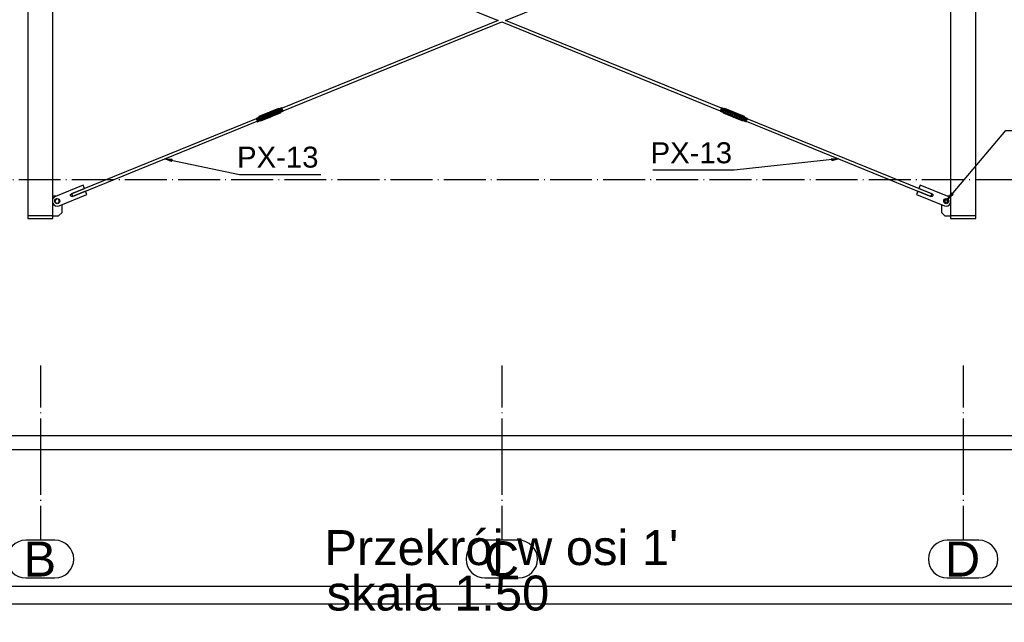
# Paper-space layout 'A0 Advance Steel' of a CAD drawing. Header units: millimetres. Extents: x -21 to 1320, y -7 to 928.
# Tile 86 of 134: x 726 to 867, y 398 to 484. Entities that reach past the tile are written whole.
import ezdxf

# ---------------------------------------------------------------- set-up
doc = ezdxf.new("R2010")
doc.units = ezdxf.units.MM
doc.linetypes.add('ACAD_ISO04W100', pattern=[30, 24, -3, 0, -3])
doc.layers.get('0').update_dxf_attribs({"linetype": 'CONTINUOUS'})
for name, color, linetype in [('AS_Belki', 145, 'CONTINUOUS'), ('AS_Blachy', 30, 'CONTINUOUS'), ('AS_Czesci specjalne', 31, 'CONTINUOUS'), ('AS_Siatki', 72, 'CONTINUOUS'), ('AS_Sruby', 9, 'CONTINUOUS')]:
    doc.layers.add(name, color=color, linetype=linetype)
doc.styles.add('Arial', font='arial.ttf', dxfattribs={"height": 150})

psp = doc.layouts.new('A0 Advance Steel')

# ---------------------------------------------------------------- linework, layer by layer
at = {"color": 0, "linetype": 'ByBlock', "lineweight": -2}
for p, q in [((747.43, 464.06), (746.48, 464.43)), ((746.48, 464.43), (747.5, 464.39)), ((747.43, 464.06), (747.5, 464.39)), ((841.82, 464.49), (842.83, 464.43)), ((841.82, 464.49), (841.85, 464.16)), ((842.83, 464.43), (841.85, 464.16)), ((858.48, 458.66, -25568.91), (858.99, 459.54, -25568.91)), ((859.25, 459.32, -25568.91), (858.48, 458.66, -25568.91)), ((859.25, 459.32, -25568.91), (858.99, 459.54, -25568.91))]:
    psp.add_line(p, q, dxfattribs=at)
at = {"color": 3, "ltscale": 0.25}
for points in [[(633.86, 400.74), (633.86, 616.34), (955.46, 616.34), (955.46, 400.74), (633.86, 400.74)], [(635.86, 403.24), (635.86, 613.84), (953.46, 613.84), (953.46, 403.24), (635.86, 403.24)], [(626.67, 210.27), (626.67, 424.87), (970.27, 424.87), (970.27, 210.27), (626.67, 210.27)], [(628.67, 212.27), (628.67, 422.87), (968.27, 422.87), (968.27, 212.27), (628.67, 212.27)]]:
    psp.add_lwpolyline(points, dxfattribs=at)
at = {"color": 7}
for points in [[(858.48, 458.66), (866.77, 468.47), (907.54, 468.47)], [(746.48, 464.43), (757.13, 462.18), (768.77, 462.18)], [(842.83, 464.43), (827.92, 462.8), (816.27, 462.8)]]:
    psp.add_lwpolyline(points, dxfattribs=at)
at = {"layer": 'AS_Belki', "linetype": 'Continuous', "ltscale": 0.25}
for p, q in [((726.86, 567.03), (726.86, 456.28)), ((730.46, 456.28), (730.46, 567.34)), ((858.86, 567.34), (858.86, 456.28)), ((862.46, 456.28), (862.46, 567.03)), ((733.13, 509.03), (794.13, 484.23)), ((795.19, 484.23), (856.18, 509.03)), ((794.13, 484.23), (763.24, 471.67)), ((763.39, 471.3), (794.66, 484.02)), ((794.66, 484.02), (825.92, 471.3)), ((826.07, 471.67), (795.19, 484.23)), ((759.53, 470.17), (733.13, 459.43)), ((733.28, 459.06), (759.68, 469.8)), ((829.63, 469.8), (856.03, 459.06)), ((856.18, 459.43), (829.78, 470.17)), ((733.13, 459.43), (733.15, 459.38)), ((733.15, 459.38), (733.21, 459.25)), ((733.21, 459.25), (733.26, 459.12)), ((856.05, 459.12), (856.11, 459.25)), ((856.11, 459.25), (856.16, 459.38)), ((856.16, 459.38), (856.18, 459.43)), ((733.26, 459.12), (733.28, 459.06)), ((856.03, 459.06), (856.05, 459.12)), ((730.46, 456.28), (726.86, 456.28))]:
    psp.add_line(p, q, dxfattribs=at)
at = {"layer": 'AS_Blachy', "linetype": 'Continuous', "ltscale": 0.25}
for p, q in [((734.8, 460.65), (730.81, 459.03)), ((734.98, 460.21), (734.8, 460.65)), ((854.52, 460.65), (854.34, 460.21)), ((858.5, 459.03), (854.52, 460.65)), ((731.34, 457.73), (735.32, 459.35)), ((733.11, 459.44), (734.98, 460.21)), ((735.14, 459.8), (733.27, 459.04)), ((735.32, 459.35), (735.14, 459.8)), ((854.17, 459.8), (853.99, 459.35)), ((853.99, 459.35), (857.97, 457.73)), ((856.04, 459.04), (854.17, 459.8)), ((854.34, 460.21), (856.21, 459.44)), ((730.94, 459.08), (730.46, 459.08)), ((731.78, 456.78), (731.78, 457.91)), ((857.54, 457.91), (857.54, 456.78)), ((858.86, 459.08), (858.37, 459.08)), ((731.28, 456.28), (731.78, 456.78)), ((857.54, 456.78), (858.04, 456.28)), ((726.86, 456.28), (726.86, 455.88)), ((726.86, 455.88), (730.46, 455.88)), ((730.46, 455.88), (730.46, 456.28)), ((730.46, 456.28), (731.28, 456.28)), ((858.04, 456.28), (858.86, 456.28)), ((862.46, 456.28), (858.86, 456.28)), ((858.86, 456.28), (858.86, 455.88)), ((858.86, 455.88), (862.46, 455.88)), ((862.46, 455.88), (862.46, 456.28))]:
    psp.add_line(p, q, dxfattribs=at)
at = {"layer": 'AS_Blachy', "linetype": 'Continuous', "ltscale": 0.25, "extrusion": (-3.70379e-11, 3.75967e-13, -1)}
psp.add_arc((-733.19, 459.24, 0), 0.22, 247.8798, 67.8694, dxfattribs=at)
at = {"layer": 'AS_Blachy', "linetype": 'Continuous', "ltscale": 0.25, "extrusion": (3.70725e-11, -6.12323e-17, -1)}
psp.add_arc((-856.12, 459.24, 0), 0.22, 112.1306, 292.1202, dxfattribs=at)
at = {"layer": 'AS_Blachy', "linetype": 'Continuous', "ltscale": 0.25}
for centre, start, end in [((731.08, 458.38, 0), 112.1254, 153.515), ((731.08, 458.38, 0), 206.3307, 292.1254), ((858.24, 458.38, 0), 247.8746, 333.6693), ((858.24, 458.38, 0), 26.485, 67.8746)]:
    psp.add_arc(centre, 0.7, start, end, dxfattribs=at)
at = {"layer": 'AS_Czesci specjalne', "linetype": 'Continuous', "ltscale": 0.25}
for p, q in [((759.93, 470.48), (759.89, 470.37)), ((759.91, 470.34), (759.94, 470.43)), ((759.93, 470.48), (761.26, 471.01)), ((761.22, 471), (759.93, 470.48)), ((759.93, 470.48), (761.23, 471)), ((759.94, 470.43), (759.93, 470.48)), ((759.94, 470.43), (762.76, 471.58)), ((759.94, 470.43), (761.34, 471.03)), ((759.94, 470.43), (761.3, 471.01)), ((759.94, 470.43), (761.26, 471.01)), ((759.99, 470.32), (759.94, 470.43)), ((759.99, 470.32), (762.81, 471.46)), ((760.05, 470.16), (762.87, 471.31)), ((762.93, 471.15), (760.12, 470.01)), ((762.98, 471.04), (760.16, 469.89)), ((761.58, 470.44), (760.16, 469.89)), ((761.54, 470.42), (760.16, 469.89)), ((761.51, 470.4), (760.16, 469.89)), ((761.51, 470.4), (760.18, 469.85)), ((761.23, 471), (761.22, 471)), ((761.26, 471.01), (761.23, 471)), ((761.3, 471.01), (761.26, 471.01)), ((761.34, 471.03), (761.3, 471.01)), ((761.34, 471.03), (762.76, 471.58)), ((761.38, 471.05), (761.34, 471.03)), ((761.38, 471.05), (762.76, 471.58)), ((761.42, 471.07), (761.38, 471.05)), ((761.42, 471.07), (762.74, 471.62)), ((762.76, 471.58), (761.42, 471.07)), ((761.44, 471.09), (761.42, 471.07)), ((761.44, 471.09), (762.74, 471.62)), ((762.74, 471.62), (761.44, 471.09)), ((761.44, 471.09), (761.44, 471.09)), ((761.48, 470.38), (761.51, 470.4)), ((761.51, 470.4), (761.54, 470.42)), ((761.54, 470.42), (761.58, 470.44)), ((762.98, 471.04), (761.58, 470.44)), ((761.58, 470.44), (761.62, 470.46)), ((761.62, 470.46), (762.98, 471.04)), ((761.62, 470.46), (761.66, 470.47)), ((761.66, 470.47), (762.98, 471.04)), ((763, 471), (761.66, 470.47)), ((761.66, 470.47), (761.69, 470.47)), ((763, 471), (761.69, 470.47)), ((761.69, 470.47), (761.7, 470.47)), ((761.7, 470.47), (763, 471)), ((762.76, 471.58), (762.74, 471.62)), ((762.84, 471.57), (762.74, 471.62)), ((762.81, 471.46), (762.76, 471.58)), ((762.76, 471.58), (762.85, 471.53)), ((762.87, 471.31), (762.81, 471.46)), ((762.81, 471.46), (762.89, 471.45)), ((763.22, 471.72), (762.84, 471.57)), ((762.84, 471.57), (762.85, 471.53)), ((762.85, 471.53), (763.23, 471.69)), ((762.85, 471.53), (762.89, 471.45)), ((762.87, 471.31), (762.93, 471.33)), ((762.93, 471.15), (762.87, 471.31)), ((762.89, 471.45), (763.27, 471.6)), ((762.89, 471.45), (762.93, 471.33)), ((762.93, 471.33), (763.31, 471.49)), ((762.93, 471.33), (762.98, 471.22)), ((762.98, 471.22), (762.93, 471.15)), ((762.98, 471.04), (762.93, 471.15)), ((763.36, 471.37), (762.98, 471.22)), ((762.98, 471.22), (763.02, 471.13)), ((763.02, 471.13), (762.98, 471.04)), ((763, 471), (762.98, 471.04)), ((763, 471), (763.03, 471.1)), ((763.4, 471.29), (763.02, 471.13)), ((763.03, 471.1), (763.02, 471.13)), ((763.03, 471.1), (763.41, 471.26)), ((763.23, 471.69), (763.22, 471.72)), ((763.27, 471.6), (763.23, 471.69)), ((763.31, 471.49), (763.27, 471.6)), ((763.36, 471.37), (763.31, 471.49)), ((763.4, 471.29), (763.36, 471.37)), ((763.41, 471.26), (763.4, 471.29)), ((825.92, 471.29), (825.9, 471.26)), ((825.9, 471.26), (826.28, 471.1)), ((825.95, 471.37), (825.92, 471.29)), ((825.92, 471.29), (826.3, 471.13)), ((826, 471.49), (825.95, 471.37)), ((825.95, 471.37), (826.33, 471.22)), ((826.05, 471.6), (826, 471.49)), ((826.38, 471.33), (826, 471.49)), ((826.08, 471.69), (826.05, 471.6)), ((826.43, 471.45), (826.05, 471.6)), ((826.09, 471.72), (826.08, 471.69)), ((826.46, 471.53), (826.08, 471.69)), ((826.47, 471.57), (826.09, 471.72)), ((826.3, 471.13), (826.28, 471.1)), ((826.28, 471.1), (826.32, 471)), ((826.33, 471.22), (826.3, 471.13)), ((826.3, 471.13), (826.33, 471.04)), ((826.33, 471.04), (826.32, 471)), ((827.62, 470.47), (826.32, 471)), ((826.32, 471), (827.61, 470.47)), ((827.65, 470.47), (826.32, 471)), ((826.38, 471.33), (826.33, 471.22)), ((826.33, 471.22), (826.38, 471.15)), ((826.38, 471.15), (826.33, 471.04)), ((826.33, 471.04), (827.65, 470.47)), ((826.33, 471.04), (827.69, 470.46)), ((826.33, 471.04), (827.73, 470.44)), ((829.15, 469.89), (826.33, 471.04)), ((826.38, 471.33), (826.43, 471.45)), ((826.38, 471.33), (826.44, 471.31)), ((826.44, 471.31), (826.38, 471.15)), ((826.38, 471.15), (829.2, 470.01)), ((826.46, 471.53), (826.43, 471.45)), ((826.51, 471.46), (826.43, 471.45)), ((826.51, 471.46), (826.44, 471.31)), ((829.26, 470.16), (826.44, 471.31)), ((826.55, 471.58), (826.46, 471.53)), ((826.46, 471.53), (826.47, 471.57)), ((826.57, 471.62), (826.47, 471.57)), ((826.55, 471.58), (826.51, 471.46)), ((829.32, 470.32), (826.51, 471.46)), ((826.57, 471.62), (826.55, 471.58)), ((826.55, 471.58), (829.37, 470.43)), ((827.97, 471.03), (826.55, 471.58)), ((827.93, 471.05), (826.55, 471.58)), ((827.9, 471.07), (826.55, 471.58)), ((826.57, 471.62), (827.9, 471.07)), ((827.87, 471.09), (826.57, 471.62)), ((826.57, 471.62), (827.87, 471.09)), ((827.61, 470.47), (827.62, 470.47)), ((827.62, 470.47), (827.65, 470.47)), ((827.65, 470.47), (827.69, 470.46)), ((827.69, 470.46), (827.73, 470.44)), ((827.73, 470.44), (827.77, 470.42)), ((829.15, 469.89), (827.73, 470.44)), ((827.77, 470.42), (827.81, 470.4)), ((829.15, 469.89), (827.77, 470.42)), ((827.81, 470.4), (827.83, 470.38)), ((829.13, 469.85), (827.81, 470.4)), ((827.81, 470.4), (829.15, 469.89)), ((827.87, 471.09), (827.87, 471.09)), ((827.9, 471.07), (827.87, 471.09)), ((827.93, 471.05), (827.9, 471.07)), ((827.97, 471.03), (827.93, 471.05)), ((827.97, 471.03), (829.37, 470.43)), ((828.01, 471.01), (827.97, 471.03)), ((829.37, 470.43), (828.01, 471.01)), ((828.05, 471.01), (828.01, 471.01)), ((829.37, 470.43), (828.05, 471.01)), ((828.05, 471.01), (829.39, 470.48)), ((828.08, 471), (828.05, 471.01)), ((829.39, 470.48), (828.08, 471)), ((828.09, 471), (828.08, 471)), ((829.39, 470.48), (828.09, 471)), ((829.37, 470.43), (829.32, 470.32)), ((829.37, 470.43), (829.39, 470.48)), ((829.41, 470.34), (829.37, 470.43)), ((829.42, 470.37), (829.39, 470.48)), ((759.89, 470.37), (759.51, 470.21)), ((759.51, 470.21), (759.53, 470.18)), ((759.53, 470.18), (759.91, 470.34)), ((759.53, 470.18), (759.56, 470.1)), ((759.56, 470.1), (759.94, 470.25)), ((759.56, 470.1), (759.61, 469.98)), ((759.61, 469.98), (759.99, 470.14)), ((759.61, 469.98), (759.66, 469.87)), ((760.03, 470.02), (759.66, 469.87)), ((759.66, 469.87), (759.69, 469.78)), ((759.68, 469.8), (759.69, 469.79)), ((760.07, 469.94), (759.69, 469.78)), ((759.69, 469.78), (759.7, 469.75)), ((759.7, 469.75), (760.08, 469.91)), ((759.91, 470.34), (759.89, 470.37)), ((759.94, 470.25), (759.91, 470.34)), ((759.94, 470.25), (759.99, 470.32)), ((759.99, 470.14), (759.94, 470.25)), ((760.05, 470.16), (759.99, 470.32)), ((759.99, 470.14), (760.05, 470.16)), ((760.03, 470.02), (759.99, 470.14)), ((760.07, 469.94), (760.03, 470.02)), ((760.12, 470.01), (760.03, 470.02)), ((760.12, 470.01), (760.05, 470.16)), ((760.08, 469.91), (760.07, 469.94)), ((760.16, 469.89), (760.07, 469.94)), ((760.08, 469.91), (760.18, 469.85)), ((760.16, 469.89), (760.12, 470.01)), ((760.18, 469.85), (760.16, 469.89)), ((761.48, 470.38), (760.18, 469.85)), ((760.18, 469.85), (761.48, 470.38)), ((761.48, 470.38), (761.48, 470.38)), ((827.83, 470.38), (827.84, 470.38)), ((827.83, 470.38), (829.13, 469.85)), ((827.84, 470.38), (829.13, 469.85)), ((829.13, 469.85), (829.23, 469.91)), ((829.13, 469.85), (829.15, 469.89)), ((829.2, 470.01), (829.15, 469.89)), ((829.15, 469.89), (829.24, 469.94)), ((829.26, 470.16), (829.2, 470.01)), ((829.2, 470.01), (829.28, 470.02)), ((829.24, 469.94), (829.23, 469.91)), ((829.23, 469.91), (829.61, 469.75)), ((829.28, 470.02), (829.24, 469.94)), ((829.24, 469.94), (829.62, 469.78)), ((829.32, 470.32), (829.26, 470.16)), ((829.32, 470.14), (829.26, 470.16)), ((829.32, 470.14), (829.28, 470.02)), ((829.28, 470.02), (829.66, 469.87)), ((829.37, 470.25), (829.32, 470.32)), ((829.37, 470.25), (829.32, 470.14)), ((829.7, 469.98), (829.32, 470.14)), ((829.41, 470.34), (829.37, 470.25)), ((829.75, 470.1), (829.37, 470.25)), ((829.42, 470.37), (829.41, 470.34)), ((829.79, 470.18), (829.41, 470.34)), ((829.8, 470.21), (829.42, 470.37)), ((829.61, 469.75), (829.62, 469.78)), ((829.62, 469.78), (829.66, 469.87)), ((829.63, 469.79), (829.63, 469.8)), ((829.66, 469.87), (829.7, 469.98)), ((829.7, 469.98), (829.75, 470.1)), ((829.75, 470.1), (829.79, 470.18)), ((829.79, 470.18), (829.8, 470.21))]:
    psp.add_line(p, q, dxfattribs=at)
at = {"layer": 'AS_Siatki', "color": 20, "linetype": 'ACAD_ISO04W100', "ltscale": 0.25}
for p, q in [((649.56, 461.48), (939.76, 461.48)), ((728.66, 461.48), (728.66, 461.48)), ((794.66, 461.48), (794.66, 461.48)), ((860.66, 461.48), (860.66, 461.48)), ((728.66, 434.88), (728.66, 422.38)), ((794.66, 434.88), (794.66, 422.38)), ((860.66, 434.88), (860.66, 422.38)), ((728.66, 422.38), (728.66, 422.38)), ((728.66, 422.38), (728.66, 409.88)), ((794.66, 422.38), (794.66, 422.38)), ((794.66, 422.38), (794.66, 409.88)), ((860.66, 422.38), (860.66, 422.38)), ((860.66, 422.38), (860.66, 409.88))]:
    psp.add_line(p, q, dxfattribs=at)
at = {"layer": 'AS_Siatki', "color": 20, "linetype": 'Continuous', "ltscale": 0.25}
for p, q in [((730.74, 409.88), (726.57, 409.88)), ((797.07, 409.88), (792.25, 409.88)), ((862.92, 409.88), (858.39, 409.88)), ((726.57, 404.48), (730.74, 404.48)), ((792.25, 404.48), (797.07, 404.48)), ((858.39, 404.48), (862.92, 404.48))]:
    psp.add_line(p, q, dxfattribs=at)
for centre, start, end in [((726.57, 407.18), 90, 270), ((730.74, 407.18), 270, 90), ((792.25, 407.18), 90, 270), ((797.07, 407.18), 270, 90), ((858.39, 407.18), 90, 270), ((862.92, 407.18), 270, 90)]:
    psp.add_arc(centre, 2.7, start, end, dxfattribs=at)
at = {"layer": 'AS_Sruby', "linetype": 'Continuous', "ltscale": 0.25}
for p, q in [((730.95, 458.69), (730.74, 458.43)), ((730.74, 458.43), (730.87, 458.12)), ((730.87, 458.12), (731.2, 458.07)), ((731.28, 458.65), (730.95, 458.69)), ((731.2, 458.07), (731.41, 458.34)), ((731.41, 458.34), (731.28, 458.65)), ((858.03, 458.64), (857.91, 458.34)), ((857.91, 458.34), (858.11, 458.08)), ((858.36, 458.69), (858.03, 458.64)), ((858.11, 458.08), (858.44, 458.12)), ((858.56, 458.43), (858.36, 458.69)), ((858.44, 458.12), (858.56, 458.43))]:
    psp.add_line(p, q, dxfattribs=at)
for centre, radius in [((731.08, 458.38, 0), 0.37), ((858.24, 458.38, 0), 0.37), ((858.24, 458.38, 0), 0.2)]:
    psp.add_circle(centre, radius, dxfattribs=at)

# ---------------------------------------------------------------- texts
at = {"color": 7, "style": 'Arial'}
for p in [(756.8, 463.18), (815.95, 463.8)]:
    psp.add_text('PX-13', height=3, dxfattribs=at).set_placement(p)
at = {"color": 84, "style": 'Arial'}
for s, p in [("Przekrój w osi 1'", (769.29, 406.32)), ('skala 1:50', (769.61, 399.82))]:
    psp.add_text(s, height=5, dxfattribs=at).set_placement(p)
at = {"layer": 'AS_Siatki', "color": 20, "style": 'Arial'}
for s, p in [('B', (726.26, 404.68)), ('C', (792.1, 404.68)), ('D', (858.05, 404.68))]:
    psp.add_text(s, height=5, dxfattribs=at).set_placement(p)

doc.saveas('drawing.dxf')
